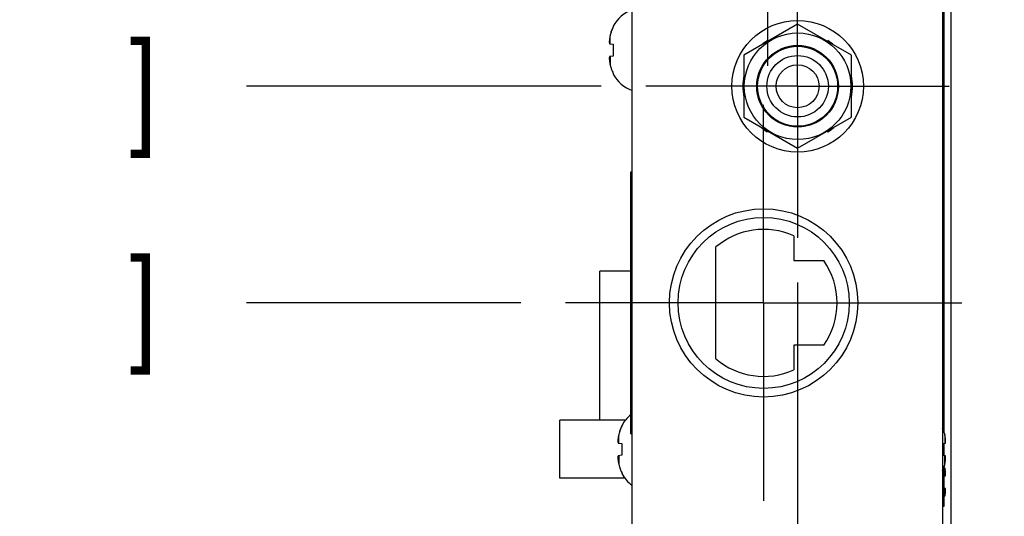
# Model space of a CAD drawing. Header units: inches. Extents: x 0.2 to 16.8, y 0.1 to 10.8.
# Tile 4 of 24: x 1.9 to 3.2, y 3.4 to 4.1. Entities that reach past the tile are written whole.
import ezdxf

# ---------------------------------------------------------------- set-up
doc = ezdxf.new("R2010")
doc.units = ezdxf.units.IN
doc.header["$LTSCALE"] = 0.935
doc.header["$MEASUREMENT"] = 0
doc.linetypes.add('CENTER', pattern=[0.6, 0.375, -0.075, 0.075, -0.075])
doc.layers.get('0').update_dxf_attribs({"linetype": 'CONTINUOUS'})
doc.layers.add('DEFAULT_1', color=7, linetype='CENTER')
doc.layers.add('DIMENSIONS', color=7, linetype='CONTINUOUS')
doc.styles.get("Standard").update_dxf_attribs({"font": 'txt', "width": 0.8})
doc.dimstyles.new('DIMSTYLE_2', dxfattribs={"dimtxt": 0.125, "dimasz": 0.18, "dimexe": 0.18, "dimexo": 0.0625, "dimgap": 0.09, "dimtad": 0, "dimtih": 1, "dimtoh": 1, "dimdec": 3, "dimlfac": 1.666667, "dimzin": 4, "dimdsep": 46, "dimtxsty": 'STANDARD', "dimblk": '_FILLED', "dimblk1": '_FILLED', "dimblk2": '_FILLED', "dimcen": 0.09, "dimadec": 0, "dimazin": 0, "dimtp": 0.001, "dimtm": 0.001, "dimtfac": 1, "dimtdec": 3, "dimtofl": 0, "dimtmove": 0, "dimatfit": 3, "dimldrblk": '_FILLED', "dimfxl": 1, "dimtolj": 1, "dimtzin": 4, "dimarcsym": 0})

# ---------------------------------------------------------------- blocks, each defined once
blk = doc.blocks.new('*D8')
at = {"layer": 'DIMENSIONS', "color": 2, "linetype": 'CONTINUOUS'}
blk.add_line((2.5725, 3.7073), (2.1897, 3.7073), dxfattribs=at)
at = {"layer": 'DIMENSIONS', "color": 2, "linetype": 'CONTINUOUS', "width": 0.8}
for s, p in [('[', (1.4272, 3.6448)), (']', (2.0272, 3.6448)), ('1.176', (0.8022, 3.6448)), ('29.87', (1.5272, 3.6448))]:
    blk.add_text(s, height=0.125, dxfattribs=at).set_placement(p)
blk = doc.blocks.new('_FILLED')
at = {"color": 0, "linetype": 'BYBLOCK'}
blk.add_solid([(0, 0), (-1, 0.1736), (-1, -0.1736)], dxfattribs=at)
blk = doc.blocks.new('*D9')
at = {"layer": 'DIMENSIONS', "color": 2, "linetype": 'CONTINUOUS'}
blk.add_line((2.6848, 4.0097), (2.1897, 4.0097), dxfattribs=at)
at = {"layer": 'DIMENSIONS', "color": 2, "linetype": 'CONTINUOUS', "width": 0.8}
for s, p in [('[', (1.4272, 3.9472)), (']', (2.0272, 3.9472)), ('1.680', (0.8022, 3.9472)), ('42.67', (1.5272, 3.9472))]:
    blk.add_text(s, height=0.125, dxfattribs=at).set_placement(p)
blk = doc.blocks.new('*D10')
at = {"layer": 'DIMENSIONS', "color": 2, "linetype": 'CONTINUOUS'}
blk.add_line((2.5914, 4.3013), (2.1897, 4.3013), dxfattribs=at)
at = {"layer": 'DIMENSIONS', "color": 2, "linetype": 'CONTINUOUS', "width": 0.8}
for s, p in [('[', (1.4272, 4.2388)), (']', (2.0272, 4.2388)), ('2.166', (0.8022, 4.2388)), ('55.02', (1.5272, 4.2388))]:
    blk.add_text(s, height=0.125, dxfattribs=at).set_placement(p)
blk = doc.blocks.new('*D11')
at = {"layer": 'DIMENSIONS', "color": 2, "linetype": 'CONTINUOUS'}
blk.add_line((2.5914, 4.7603), (2.1897, 4.7603), dxfattribs=at)
at = {"layer": 'DIMENSIONS', "color": 2, "linetype": 'CONTINUOUS', "width": 0.8}
for s, p in [('2.931', (0.8022, 4.6978)), ('[', (1.4272, 4.6978)), (']', (2.0272, 4.6978)), ('74.45', (1.5272, 4.6978))]:
    blk.add_text(s, height=0.125, dxfattribs=at).set_placement(p)
blk = doc.blocks.new('*D12')
at = {"layer": 'DIMENSIONS', "color": 2, "linetype": 'CONTINUOUS'}
blk.add_line((2.5914, 5.2193), (2.1897, 5.2193), dxfattribs=at)
at = {"layer": 'DIMENSIONS', "color": 2, "linetype": 'CONTINUOUS', "width": 0.8}
for s, p in [('[', (1.4272, 5.1568)), (']', (2.0272, 5.1568)), ('3.696', (0.8022, 5.1568)), ('93.88', (1.5272, 5.1568))]:
    blk.add_text(s, height=0.125, dxfattribs=at).set_placement(p)
blk = doc.blocks.new('*D16')
at = {"layer": 'DIMENSIONS', "color": 2, "linetype": 'CONTINUOUS'}
for p, q in [((2.9589, 3.7356), (2.9589, 2.7801)), ((2.9589, 2.7801), (3.1458, 2.6955)), ((3.1458, 2.6955), (3.1458, 2.5642))]:
    blk.add_line(p, q, dxfattribs=at)
at = {"layer": 'DIMENSIONS', "color": 2, "linetype": 'CONTINUOUS', "width": 0.8}
for s, p in [(']', (3.2083, 2.4017)), ('9.77', (3.2083, 2.0017)), ('[', (3.2083, 1.9017)), ('.385', (3.2083, 1.3767))]:
    blk.add_text(s, height=0.125, rotation=90, dxfattribs=at).set_placement(p)
blk = doc.blocks.new('*D17')
at = {"layer": 'DIMENSIONS', "color": 2, "linetype": 'CONTINUOUS'}
blk.add_line((2.9169, 5.5448), (2.9169, 6.2735), dxfattribs=at)
at = {"layer": 'DIMENSIONS', "color": 2, "linetype": 'CONTINUOUS', "width": 0.8}
for s, p in [(']', (2.9794, 7.661)), ('7.99', (2.9794, 7.261)), ('[', (2.9794, 7.161)), ('.315', (2.9794, 6.636)), ('3X ', (2.9794, 6.336))]:
    blk.add_text(s, height=0.125, rotation=90, dxfattribs=at).set_placement(p)

msp = doc.modelspace()

# ---------------------------------------------------------------- linework, layer by layer
at = {"color": 3, "linetype": 'CONTINUOUS'}
for p, q in [((2.72802, 3.39527), (2.72802, 5.37407)), ((3.16122, 5.35547), (3.16122, 3.03167)), ((3.16347, 3.52604), (3.16347, 4.17347)), ((3.16347, 3.49449), (3.16347, 3.5114)), ((3.16347, 3.42347), (3.16347, 3.4793)), ((3.16122, 3.42347), (3.16347, 3.42347))]:
    msp.add_line(p, q, dxfattribs=at)
at = {"color": 7, "linetype": 'CONTINUOUS'}
for p, q in [((3.17262, 4.28957), (3.17262, 3.37667)), ((2.95887, 4.09627), (2.88387, 4.05297)), ((3.03387, 4.05297), (2.95887, 4.09627)), ((2.70151, 4.09344), (2.70151, 4.09243)), ((2.69637, 4.0689), (2.70151, 4.06825)), ((2.70151, 4.06825), (2.70151, 4.06007)), ((2.91744, 4.07235), (2.91645, 4.07333)), ((3.00129, 4.07333), (3.00031, 4.07235)), ((2.70151, 4.06007), (2.70151, 4.05189)), ((2.70151, 4.05189), (2.69637, 4.05124)), ((2.88387, 4.05297), (2.88387, 3.96637)), ((3.03387, 3.96637), (3.03387, 4.05297)), ((2.70151, 4.02772), (2.70151, 4.0267)), ((2.88387, 3.96637), (2.95887, 3.92307)), ((2.95887, 3.92307), (3.03387, 3.96637)), ((2.91645, 3.94601), (2.91744, 3.94699)), ((3.00031, 3.94699), (3.00129, 3.94601)), ((2.72607, 3.89027), (2.72802, 3.89027)), ((2.72607, 3.52427), (2.72607, 3.89027)), ((2.95347, 3.80088), (2.95347, 3.76637)), ((2.84487, 3.62923), (2.84487, 3.78532)), ((2.95347, 3.76637), (2.99534, 3.76637)), ((2.72607, 3.75167), (2.68302, 3.75167)), ((2.68302, 3.54377), (2.68302, 3.75167)), ((2.99534, 3.64817), (2.95347, 3.64817)), ((2.95347, 3.64817), (2.95347, 3.61366)), ((2.71862, 3.54377), (2.62722, 3.54377)), ((2.62722, 3.46277), (2.62722, 3.54377)), ((2.71351, 3.53604), (2.71351, 3.53503)), ((2.72607, 3.52427), (2.72802, 3.52427)), ((2.70837, 3.5115), (2.71351, 3.51085)), ((2.71351, 3.51085), (2.71351, 3.50267)), ((3.16122, 3.51101), (3.16513, 3.5115)), ((2.71351, 3.49449), (2.70837, 3.49384)), ((2.71351, 3.50267), (2.71351, 3.49449)), ((3.16513, 3.49384), (3.16122, 3.49434)), ((2.71351, 3.47032), (2.71351, 3.4693)), ((3.1643, 3.4658), (3.16513, 3.4659)), ((2.71772, 3.46277), (2.62722, 3.46277)), ((3.16513, 3.44824), (3.1643, 3.44835))]:
    msp.add_line(p, q, dxfattribs=at)
at = {"color": 9, "linetype": 'CONTINUOUS'}
for p, q in [((3.16122, 4.09847), (3.16347, 4.09847)), ((2.69719, 4.0688), (2.69719, 4.08019)), ((2.69719, 4.05135), (2.69719, 4.03995)), ((2.70919, 3.5114), (2.70919, 3.52279)), ((3.1643, 3.52279), (3.1643, 3.5114)), ((2.70919, 3.49395), (2.70919, 3.48255)), ((3.1643, 3.48255), (3.1643, 3.49395)), ((3.1643, 3.47719), (3.1643, 3.4658)), ((3.1643, 3.43695), (3.1643, 3.44835))]:
    msp.add_line(p, q, dxfattribs=at)
at = {"color": 7, "linetype": 'CONTINUOUS'}
for centre, radius in [((2.95887, 4.00967), 0.0918), ((2.95887, 4.00967), 0.0744), ((2.95887, 4.00967), 0.057), ((2.95887, 4.00967), 0.0558), ((2.95887, 4.00967), 0.0429), ((2.95887, 4.00967), 0.03), ((2.91147, 3.70727), 0.1194)]:
    msp.add_circle(centre, radius, dxfattribs=at)
at = {"color": 3, "linetype": 'CONTINUOUS'}
msp.add_circle((2.91147, 3.70727), 0.1314, dxfattribs=at)
at = {"color": 7, "linetype": 'CONTINUOUS'}
for centre, radius, start, end in [((2.74422, 4.07078), 0.04835, 109.59073, 152.04504), ((2.95887, 4.00967), 0.0765, 123.6764, 131.33075), ((2.95887, 4.00967), 0.0765, 48.66925, 56.3236), ((2.74422, 4.04936), 0.04835, 207.95496, 250.40927), ((2.95887, 4.00967), 0.0765, 168.6764, 191.3236), ((2.95887, 4.00967), 0.0765, 348.6764, 11.3236), ((2.95887, 4.00967), 0.0765, 228.66925, 236.3236), ((2.95887, 4.00967), 0.0765, 303.6764, 311.33075), ((2.91147, 3.70727), 0.1026, 65.83557, 130.4755), ((2.91147, 3.70727), 0.1026, 324.82867, 35.17133), ((2.91147, 3.70727), 0.1026, 229.5245, 294.16443), ((2.75622, 3.51338), 0.04835, 128.5842, 152.04504), ((2.75622, 3.49196), 0.04835, 207.95496, 234.29044)]:
    msp.add_arc(centre, radius, start, end, dxfattribs=at)
for points in [[(2.69767, 4.08221), (2.6975, 4.08154), (2.69734, 4.08087), (2.69719, 4.08019)], [(2.69783, 4.08281), (2.69777, 4.08261), (2.69772, 4.08241), (2.69767, 4.08221)], [(2.69829, 4.08442), (2.69813, 4.08389), (2.69798, 4.08335), (2.69783, 4.08281)], [(2.69858, 4.08532), (2.69848, 4.08502), (2.69839, 4.08472), (2.69829, 4.08442)], [(2.69911, 4.08687), (2.69893, 4.08636), (2.69875, 4.08584), (2.69858, 4.08532)], [(2.70018, 4.08957), (2.69998, 4.08911), (2.69979, 4.08864), (2.6996, 4.08817)], [(2.69606, 4.07258), (2.69604, 4.07221), (2.69602, 4.07185), (2.696, 4.07148)], [(2.6961, 4.07304), (2.69609, 4.07288), (2.69608, 4.07273), (2.69606, 4.07258)], [(2.69615, 4.07368), (2.69613, 4.07347), (2.69611, 4.07325), (2.6961, 4.07304)], [(2.6962, 4.0743), (2.69618, 4.0741), (2.69616, 4.07389), (2.69615, 4.07368)], [(2.69625, 4.07479), (2.69623, 4.07463), (2.69622, 4.07446), (2.6962, 4.0743)], [(2.69637, 4.07589), (2.69632, 4.07553), (2.69628, 4.07516), (2.69625, 4.07479)], [(2.6966, 4.0772), (2.69652, 4.07677), (2.69644, 4.07633), (2.69637, 4.07589)], [(2.69665, 4.07748), (2.69663, 4.07738), (2.69661, 4.07729), (2.6966, 4.0772)], [(2.69687, 4.07863), (2.69679, 4.07824), (2.69672, 4.07786), (2.69665, 4.07748)], [(2.69719, 4.08019), (2.69708, 4.07967), (2.69697, 4.07915), (2.69687, 4.07863)], [(2.696, 4.04866), (2.69602, 4.0483), (2.69604, 4.04793), (2.69606, 4.04757)], [(2.69606, 4.04757), (2.69608, 4.04741), (2.69609, 4.04726), (2.6961, 4.04711)], [(2.6961, 4.04711), (2.69611, 4.04689), (2.69613, 4.04668), (2.69615, 4.04646)], [(2.69615, 4.04646), (2.69616, 4.04626), (2.69618, 4.04605), (2.6962, 4.04584)], [(2.6962, 4.04584), (2.69622, 4.04568), (2.69623, 4.04552), (2.69625, 4.04536)], [(2.69625, 4.04536), (2.69628, 4.04499), (2.69632, 4.04462), (2.69637, 4.04425)], [(2.69637, 4.04425), (2.69644, 4.04382), (2.69652, 4.04338), (2.6966, 4.04294)], [(2.6966, 4.04294), (2.69661, 4.04285), (2.69663, 4.04276), (2.69665, 4.04267)], [(2.69665, 4.04267), (2.69672, 4.04228), (2.69679, 4.0419), (2.69687, 4.04152)], [(2.69687, 4.04152), (2.69697, 4.04099), (2.69708, 4.04047), (2.69719, 4.03995)], [(2.69719, 4.03995), (2.69734, 4.03928), (2.6975, 4.03861), (2.69767, 4.03794)], [(2.69767, 4.03794), (2.69772, 4.03774), (2.69777, 4.03754), (2.69783, 4.03734)], [(2.69783, 4.03734), (2.69798, 4.0368), (2.69813, 4.03626), (2.69829, 4.03573)], [(2.69829, 4.03573), (2.69839, 4.03542), (2.69848, 4.03512), (2.69858, 4.03482)], [(2.69911, 4.03327), (2.69927, 4.03284), (2.69943, 4.0324), (2.6996, 4.03197)], [(2.70018, 4.03057), (2.70059, 4.02961), (2.70104, 4.02865), (2.70151, 4.02772)], [(2.71218, 3.53217), (2.71198, 3.53171), (2.71179, 3.53124), (2.7116, 3.53077)], [(3.16131, 3.53217), (3.16128, 3.53224), (3.16125, 3.5323), (3.16123, 3.53237)], [(2.70837, 3.51849), (2.70832, 3.51813), (2.70828, 3.51776), (2.70825, 3.51739)], [(2.7086, 3.5198), (2.70852, 3.51937), (2.70844, 3.51893), (2.70837, 3.51849)], [(2.70865, 3.52008), (2.70863, 3.51998), (2.70861, 3.51989), (2.7086, 3.5198)], [(2.70887, 3.52123), (2.70879, 3.52084), (2.70872, 3.52046), (2.70865, 3.52008)], [(2.70919, 3.52279), (2.70908, 3.52227), (2.70897, 3.52175), (2.70887, 3.52123)], [(2.70967, 3.52481), (2.7095, 3.52414), (2.70934, 3.52347), (2.70919, 3.52279)], [(2.70983, 3.52541), (2.70977, 3.52521), (2.70972, 3.52501), (2.70967, 3.52481)], [(2.71029, 3.52702), (2.71013, 3.52649), (2.70998, 3.52595), (2.70983, 3.52541)], [(2.71058, 3.52792), (2.71048, 3.52762), (2.71039, 3.52732), (2.71029, 3.52702)], [(2.71111, 3.52947), (2.71093, 3.52896), (2.71075, 3.52844), (2.71058, 3.52792)], [(3.16238, 3.52947), (3.16222, 3.52991), (3.16206, 3.53034), (3.16189, 3.53077)], [(3.1632, 3.52702), (3.1631, 3.52732), (3.16301, 3.52762), (3.16291, 3.52792)], [(3.16366, 3.52541), (3.16352, 3.52595), (3.16336, 3.52649), (3.1632, 3.52702)], [(3.16382, 3.52481), (3.16377, 3.52501), (3.16372, 3.52521), (3.16366, 3.52541)], [(3.16382, 3.52481), (3.16399, 3.52414), (3.16415, 3.52347), (3.1643, 3.52279)], [(3.16462, 3.52123), (3.16452, 3.52175), (3.16441, 3.52227), (3.1643, 3.52279)], [(3.16484, 3.52008), (3.16477, 3.52046), (3.1647, 3.52084), (3.16462, 3.52123)], [(3.1649, 3.5198), (3.16488, 3.51989), (3.16486, 3.51998), (3.16484, 3.52008)], [(3.16513, 3.51849), (3.16505, 3.51893), (3.16497, 3.51937), (3.1649, 3.5198)], [(3.16524, 3.51739), (3.16521, 3.51776), (3.16517, 3.51813), (3.16513, 3.51849)], [(2.70806, 3.51518), (2.70804, 3.51481), (2.70802, 3.51445), (2.708, 3.51408)], [(2.7081, 3.51564), (2.70809, 3.51548), (2.70808, 3.51533), (2.70806, 3.51518)], [(2.70815, 3.51628), (2.70813, 3.51607), (2.70811, 3.51585), (2.7081, 3.51564)], [(2.7082, 3.5169), (2.70818, 3.5167), (2.70816, 3.51649), (2.70815, 3.51628)], [(2.70825, 3.51739), (2.70823, 3.51723), (2.70822, 3.51706), (2.7082, 3.5169)], [(3.16529, 3.5169), (3.16527, 3.51706), (3.16526, 3.51723), (3.16524, 3.51739)], [(3.16534, 3.51628), (3.16533, 3.51649), (3.16531, 3.5167), (3.16529, 3.5169)], [(3.16539, 3.51564), (3.16538, 3.51585), (3.16536, 3.51607), (3.16534, 3.51628)], [(3.16543, 3.51518), (3.16542, 3.51533), (3.1654, 3.51548), (3.16539, 3.51564)], [(3.16549, 3.51408), (3.16547, 3.51445), (3.16545, 3.51481), (3.16543, 3.51518)], [(2.708, 3.49126), (2.70802, 3.4909), (2.70804, 3.49053), (2.70806, 3.49017)], [(3.16543, 3.49017), (3.16545, 3.49053), (3.16547, 3.4909), (3.16549, 3.49126)], [(2.70806, 3.49017), (2.70808, 3.49001), (2.70809, 3.48986), (2.7081, 3.48971)], [(2.7081, 3.48971), (2.70811, 3.48949), (2.70813, 3.48928), (2.70815, 3.48906)], [(2.70815, 3.48906), (2.70816, 3.48886), (2.70818, 3.48865), (2.7082, 3.48844)], [(2.7082, 3.48844), (2.70822, 3.48828), (2.70823, 3.48812), (2.70825, 3.48796)], [(2.70825, 3.48796), (2.70828, 3.48759), (2.70832, 3.48722), (2.70837, 3.48685)], [(2.70837, 3.48685), (2.70844, 3.48642), (2.70852, 3.48598), (2.7086, 3.48554)], [(2.7086, 3.48554), (2.70861, 3.48545), (2.70863, 3.48536), (2.70865, 3.48527)], [(2.70865, 3.48527), (2.70872, 3.48488), (2.70879, 3.4845), (2.70887, 3.48412)], [(2.70887, 3.48412), (2.70897, 3.48359), (2.70908, 3.48307), (2.70919, 3.48255)], [(2.70919, 3.48255), (2.70934, 3.48188), (2.7095, 3.48121), (2.70967, 3.48054)], [(2.70967, 3.48054), (2.70972, 3.48034), (2.70977, 3.48014), (2.70983, 3.47994)], [(2.70983, 3.47994), (2.70998, 3.4794), (2.71013, 3.47886), (2.71029, 3.47833)], [(2.71029, 3.47833), (2.71039, 3.47802), (2.71048, 3.47772), (2.71058, 3.47742)], [(3.16238, 3.47587), (3.16256, 3.47639), (3.16274, 3.4769), (3.16291, 3.47742)], [(3.16291, 3.47742), (3.16301, 3.47772), (3.1631, 3.47802), (3.1632, 3.47833)], [(3.16366, 3.47994), (3.16352, 3.4794), (3.16336, 3.47886), (3.1632, 3.47833)], [(3.16366, 3.47994), (3.16372, 3.48014), (3.16377, 3.48034), (3.16382, 3.48054)], [(3.1643, 3.48255), (3.16415, 3.48188), (3.16399, 3.48121), (3.16382, 3.48054)], [(3.1643, 3.48255), (3.16441, 3.48307), (3.16452, 3.48359), (3.16462, 3.48412)], [(3.16462, 3.47563), (3.16452, 3.47615), (3.16441, 3.47667), (3.1643, 3.47719)], [(3.16462, 3.48412), (3.1647, 3.4845), (3.16477, 3.48488), (3.16484, 3.48527)], [(3.16484, 3.48527), (3.16486, 3.48536), (3.16488, 3.48545), (3.1649, 3.48554)], [(3.1649, 3.48554), (3.16497, 3.48598), (3.16505, 3.48642), (3.16513, 3.48685)], [(3.16513, 3.48685), (3.16517, 3.48722), (3.16521, 3.48759), (3.16524, 3.48796)], [(3.16524, 3.48796), (3.16526, 3.48812), (3.16527, 3.48828), (3.16529, 3.48844)], [(3.16529, 3.48844), (3.16531, 3.48865), (3.16533, 3.48886), (3.16534, 3.48906)], [(3.16534, 3.48906), (3.16536, 3.48928), (3.16538, 3.48949), (3.16539, 3.48971)], [(3.16539, 3.48971), (3.1654, 3.48986), (3.16542, 3.49001), (3.16543, 3.49017)], [(2.71111, 3.47587), (2.71127, 3.47544), (2.71143, 3.475), (2.7116, 3.47457)], [(2.71218, 3.47317), (2.71259, 3.47221), (2.71304, 3.47125), (2.71351, 3.47032)], [(3.16131, 3.47317), (3.16151, 3.47364), (3.1617, 3.4741), (3.16189, 3.47457)], [(3.16484, 3.47448), (3.16477, 3.47486), (3.1647, 3.47524), (3.16462, 3.47563)], [(3.1649, 3.4742), (3.16488, 3.47429), (3.16486, 3.47438), (3.16484, 3.47448)], [(3.16513, 3.47289), (3.16505, 3.47333), (3.16497, 3.47377), (3.1649, 3.4742)], [(3.16524, 3.47179), (3.16521, 3.47216), (3.16517, 3.47253), (3.16513, 3.47289)], [(3.16529, 3.4713), (3.16527, 3.47146), (3.16526, 3.47163), (3.16524, 3.47179)], [(3.16534, 3.47068), (3.16533, 3.47089), (3.16531, 3.4711), (3.16529, 3.4713)], [(3.16539, 3.47004), (3.16538, 3.47025), (3.16536, 3.47047), (3.16534, 3.47068)], [(3.16543, 3.46958), (3.16542, 3.46973), (3.1654, 3.46988), (3.16539, 3.47004)], [(3.16549, 3.46848), (3.16547, 3.46885), (3.16545, 3.46921), (3.16543, 3.46958)], [(3.1643, 3.43695), (3.16441, 3.43747), (3.16452, 3.43799), (3.16462, 3.43852)], [(3.16462, 3.43852), (3.1647, 3.4389), (3.16477, 3.43928), (3.16484, 3.43967)], [(3.16484, 3.43967), (3.16486, 3.43976), (3.16488, 3.43985), (3.1649, 3.43994)], [(3.1649, 3.43994), (3.16497, 3.44038), (3.16505, 3.44082), (3.16513, 3.44125)], [(3.16513, 3.44125), (3.16517, 3.44162), (3.16521, 3.44199), (3.16524, 3.44236)], [(3.16524, 3.44236), (3.16526, 3.44252), (3.16527, 3.44268), (3.16529, 3.44284)], [(3.16529, 3.44284), (3.16531, 3.44305), (3.16533, 3.44326), (3.16534, 3.44346)], [(3.16534, 3.44346), (3.16536, 3.44368), (3.16538, 3.44389), (3.16539, 3.44411)], [(3.16539, 3.44411), (3.1654, 3.44426), (3.16542, 3.44441), (3.16543, 3.44457)], [(3.16543, 3.44457), (3.16545, 3.44493), (3.16547, 3.4453), (3.16549, 3.44566)]]:
    msp.add_open_spline(points, degree=3, dxfattribs=at)
for points, knots in [([(2.69858, 4.08532), (2.69875, 4.08583), (2.69892, 4.08635), (2.69911, 4.08686), (2.69911, 4.08687)], [0, 0, 0, 0, 0.9815702, 1, 1, 1, 1]), ([(2.6996, 4.08817), (2.69944, 4.08775), (2.69927, 4.08732), (2.69912, 4.08688), (2.69911, 4.08687)], [0, 0, 0, 0, 0.9754505, 1, 1, 1, 1]), ([(2.6996, 4.08817), (2.69978, 4.08863), (2.69998, 4.0891), (2.70018, 4.08956), (2.70018, 4.08957)], [0, 0, 0, 0, 0.9780004, 1, 1, 1, 1]), ([(2.70151, 4.09243), (2.70104, 4.0915), (2.7006, 4.09055), (2.70019, 4.08958), (2.70018, 4.08957)], [0, 0, 0, 0, 0.9883039, 1, 1, 1, 1]), ([(2.696, 4.07148), (2.69602, 4.07127), (2.69606, 4.07084), (2.69615, 4.07019), (2.69625, 4.06955), (2.69632, 4.06912), (2.69637, 4.0689)], [0, 0, 0, 0, 0.2471039, 0.4966375, 0.7479264, 1, 1, 1, 1]), ([(2.69637, 4.05124), (2.69632, 4.05103), (2.69624, 4.0506), (2.69614, 4.04995), (2.69606, 4.0493), (2.69602, 4.04888), (2.696, 4.04866)], [0, 0, 0, 0, 0.2532212, 0.5048005, 0.7539066, 1, 1, 1, 1]), ([(2.69858, 4.03482), (2.69875, 4.03431), (2.69892, 4.0338), (2.69911, 4.03328), (2.69911, 4.03327)], [0, 0, 0, 0, 0.9815702, 1, 1, 1, 1]), ([(2.6996, 4.03197), (2.69978, 4.03151), (2.69998, 4.03105), (2.70018, 4.03058), (2.70018, 4.03057)], [0, 0, 0, 0, 0.9780004, 1, 1, 1, 1]), ([(2.7116, 3.53077), (2.71178, 3.53123), (2.71198, 3.5317), (2.71218, 3.53216), (2.71218, 3.53217)], [0, 0, 0, 0, 0.9780004, 1, 1, 1, 1]), ([(2.71351, 3.53503), (2.71304, 3.5341), (2.7126, 3.53315), (2.71219, 3.53218), (2.71218, 3.53217)], [0, 0, 0, 0, 0.9883039, 1, 1, 1, 1]), ([(3.16189, 3.53077), (3.16171, 3.53123), (3.16151, 3.5317), (3.16131, 3.53216), (3.16131, 3.53217)], [0, 0, 0, 0, 0.9780004, 1, 1, 1, 1]), ([(2.71058, 3.52792), (2.71075, 3.52843), (2.71092, 3.52895), (2.71111, 3.52946), (2.71111, 3.52947)], [0, 0, 0, 0, 0.9815702, 1, 1, 1, 1]), ([(2.7116, 3.53077), (2.71144, 3.53035), (2.71127, 3.52992), (2.71112, 3.52948), (2.71111, 3.52947)], [0, 0, 0, 0, 0.9754505, 1, 1, 1, 1]), ([(3.16291, 3.52792), (3.16275, 3.52843), (3.16257, 3.52895), (3.16238, 3.52946), (3.16238, 3.52947)], [0, 0, 0, 0, 0.9815702, 1, 1, 1, 1]), ([(2.708, 3.51408), (2.70802, 3.51387), (2.70806, 3.51344), (2.70815, 3.51279), (2.70825, 3.51215), (2.70832, 3.51172), (2.70837, 3.5115)], [0, 0, 0, 0, 0.2471039, 0.4966375, 0.7479264, 1, 1, 1, 1]), ([(3.16513, 3.5115), (3.16517, 3.51172), (3.16525, 3.51215), (3.16535, 3.5128), (3.16543, 3.51344), (3.16547, 3.51387), (3.16549, 3.51408)], [0, 0, 0, 0, 0.2531991, 0.5047764, 0.7538924, 1, 1, 1, 1]), ([(2.70837, 3.49384), (2.70832, 3.49363), (2.70824, 3.4932), (2.70814, 3.49255), (2.70806, 3.4919), (2.70802, 3.49148), (2.708, 3.49126)], [0, 0, 0, 0, 0.2532212, 0.5048005, 0.7539066, 1, 1, 1, 1]), ([(3.16549, 3.49126), (3.16547, 3.49148), (3.16543, 3.49191), (3.16535, 3.49255), (3.16525, 3.4932), (3.16517, 3.49363), (3.16513, 3.49384)], [0, 0, 0, 0, 0.2471907, 0.4967832, 0.7480584, 1, 1, 1, 1]), ([(2.71058, 3.47742), (2.71075, 3.47691), (2.71092, 3.4764), (2.71111, 3.47588), (2.71111, 3.47587)], [0, 0, 0, 0, 0.9815702, 1, 1, 1, 1]), ([(3.16291, 3.47742), (3.16275, 3.47691), (3.16257, 3.4764), (3.16238, 3.47588), (3.16238, 3.47587)], [0, 0, 0, 0, 0.9815702, 1, 1, 1, 1]), ([(2.7116, 3.47457), (2.71178, 3.47411), (2.71198, 3.47365), (2.71218, 3.47318), (2.71218, 3.47317)], [0, 0, 0, 0, 0.9780004, 1, 1, 1, 1]), ([(3.16122, 3.47297), (3.16125, 3.47303), (3.16128, 3.47309), (3.16131, 3.47316), (3.16131, 3.47317)], [0, 0, 0, 0, 0.8315995, 1, 1, 1, 1]), ([(3.16189, 3.47457), (3.16171, 3.47411), (3.16151, 3.47365), (3.16131, 3.47318), (3.16131, 3.47317)], [0, 0, 0, 0, 0.9780004, 1, 1, 1, 1]), ([(3.16189, 3.47457), (3.16205, 3.47499), (3.16222, 3.47543), (3.16237, 3.47586), (3.16238, 3.47587)], [0, 0, 0, 0, 0.9754505, 1, 1, 1, 1]), ([(3.16513, 3.4659), (3.16517, 3.46612), (3.16525, 3.46655), (3.16535, 3.4672), (3.16543, 3.46784), (3.16547, 3.46827), (3.16549, 3.46848)], [0, 0, 0, 0, 0.2531991, 0.5047764, 0.7538924, 1, 1, 1, 1]), ([(3.16549, 3.44566), (3.16547, 3.44588), (3.16543, 3.44631), (3.16535, 3.44695), (3.16525, 3.4476), (3.16517, 3.44803), (3.16513, 3.44824)], [0, 0, 0, 0, 0.2471907, 0.4967832, 0.7480584, 1, 1, 1, 1])]:
    msp.add_open_spline(points, degree=3, knots=knots, dxfattribs=at)
at = {"layer": 'DEFAULT_1', "color": 7, "linetype": 'CENTER'}
for p, q in [((2.95887, 4.00967), (2.95887, 4.22127)), ((2.91687, 4.17621), (2.91687, 4.03827)), ((2.95887, 4.00967), (2.74727, 4.00967)), ((2.95887, 4.00967), (3.17047, 4.00967)), ((2.95887, 4.00967), (2.95887, 3.79807)), ((2.91147, 3.70727), (2.91147, 3.98377)), ((2.91147, 3.70727), (2.63497, 3.70727)), ((2.91147, 3.70727), (3.18797, 3.70727)), ((2.91147, 3.70727), (2.91147, 3.43077))]:
    msp.add_line(p, q, dxfattribs=at)

# ---------------------------------------------------------------- dimensions: what is measured, and where the dimension line sits
at = {"layer": 'DIMENSIONS', "color": 2, "linetype": 'CONTINUOUS'}
dim = msp.add_ordinate_dim(feature_location=(2.91687, 5.54477), offset=(0, 0.72875), dtype=1, origin=(2.72802, 3.13607), text='3X <>', dimstyle='DIMSTYLE_2', dxfattribs=at)
dim.commit()
dim.dimension.update_dxf_attribs({"geometry": '*D17', "text_midpoint": (2.91687, 7.04853)})
for feature_location, offset, origin, picture, middle in [((2.59137, 5.21927), (-0.40165, 0), (2.75802, 3.00167), '*D12', (1.46472, 5.21927)), ((2.59137, 4.76027), (-0.40165, 0), (2.75802, 3.00167), '*D11', (1.46472, 4.76027)), ((2.59137, 4.30127), (-0.40165, 0), (2.75802, 3.00167), '*D10', (1.46472, 4.30127)), ((2.68477, 4.00967), (-0.49505, 0), (2.75802, 3.00167), '*D9', (1.46472, 4.00967)), ((2.57247, 3.70727), (-0.38275, 0), (2.75802, 3.00167), '*D8', (1.46472, 3.70727)), ((2.95887, 3.73557), (0.18694, -1.1714), (2.72802, 3.03167), '*D16', (3.14581, 1.93917))]:
    dim = msp.add_ordinate_dim(feature_location=feature_location, offset=offset, dtype=0, origin=origin, dimstyle='DIMSTYLE_2', dxfattribs=at)
    dim.commit()
    dim.dimension.update_dxf_attribs({"geometry": picture, "text_midpoint": middle})

doc.saveas('drawing.dxf')
